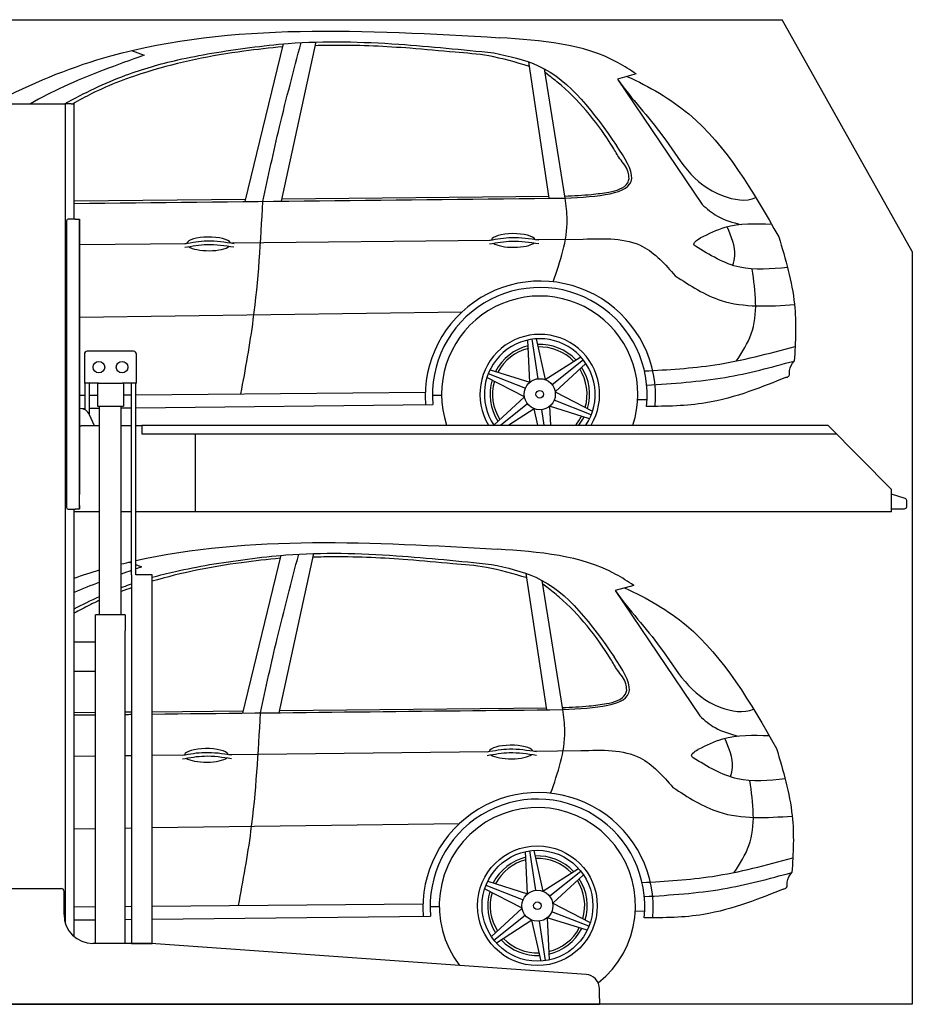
# Model space of a CAD drawing. Header units: millimetres. Extents: x 200 to 5400, y 100 to 3500.
# Tile 3 of 3: x 2316 to 5400, y 100 to 3500. Entities that reach past the tile are written whole.
import ezdxf

# ---------------------------------------------------------------- set-up
doc = ezdxf.new("R2010")
doc.units = ezdxf.units.MM
doc.layers.add('Car', color=10, linetype='Continuous')

msp = doc.modelspace()

# ---------------------------------------------------------------- linework, layer by layer
for p, q in [((5400, 2700), (4950, 3500)), ((2274.1, 3210), (2464.1, 3210)), ((2464.1, 3210), (2474.1, 3210)), ((2479.1, 3210), (2474.1, 3210)), ((2474.1, 378.8), (2474.1, 3210)), ((2494.1, 3210), (2479.1, 3210)), ((2494.1, 3210), (2504.1, 3210)), ((2504.1, 2811), (2504.1, 3210)), ((2478.1, 2806), (2478.1, 1816)), ((2478.1, 1815), (2478.1, 2805)), ((2507.1, 2811), (2483.1, 2811)), ((2507.1, 2811), (2523.1, 2811)), ((2523.1, 2811), (2523.1, 1861)), ((2523.1, 1822), (2523.1, 2810)), ((2709.6, 2355), (2549.6, 2355)), ((2539.6, 2345), (2539.6, 2245)), ((2719.6, 2245), (2719.6, 2345)), ((2588.8, 2245), (2539.6, 2245)), ((2542, 2152.7), (2542, 2245)), ((2557.1, 2136.4), (2557.1, 2245)), ((2584.6, 2245), (2584.6, 2165)), ((2588.8, 2245), (2670.4, 2245)), ((2719.6, 2245), (2670.4, 2245)), ((2674.6, 2245), (2674.6, 2165)), ((2702.1, 1583), (2702.1, 2245)), ((2717.2, 1583), (2717.2, 2245)), ((2525.2, 2157), (2523.1, 2157)), ((2584.6, 2165), (2674.6, 2165)), ((2592.1, 1445), (2592.1, 2165)), ((2667.1, 1445), (2667.1, 2165)), ((2574.3, 2097), (2557.2, 2136)), ((2523.1, 2097), (2528.1, 2097)), ((2592.1, 2097), (2528.1, 2097)), ((2702.1, 2097), (2667.1, 2097)), ((2738.1, 2097), (2717.2, 2097)), ((2738.1, 2100), (5108.6, 2100)), ((2738.1, 2100), (2738.1, 2070)), ((5108.6, 2100), (5328.6, 1878.1)), ((2738.1, 2070), (5138.3, 2070)), ((2923.1, 1800), (2923.1, 2070)), ((5328.6, 1800), (5328.6, 1878.1)), ((2483.1, 1810), (2507.1, 1810)), ((2504.1, 334), (2504.1, 1810)), ((2523.1, 1810), (2507.1, 1810)), ((2523.1, 1810), (2523.1, 1822)), ((2523.1, 1822), (2523.1, 1811)), ((2592.1, 1800), (2504.1, 1800)), ((2702.1, 1800), (2667.1, 1800)), ((5328.6, 1800), (2717.2, 1800)), ((2773.6, 1583), (2719.6, 1583)), ((2680.8, 1445), (2578.3, 1445)), ((2578.3, 310), (2578.3, 1445)), ((2680.8, 1445), (2680.8, 1390)), ((2680.8, 1250), (2680.8, 1390)), ((2578.3, 1350), (2504.1, 1350)), ((2578.3, 1242), (2578.3, 1358)), ((2504.1, 1250), (2578.3, 1250)), ((2680.8, 310), (2680.8, 1250)), ((2279.1, 500), (2459.1, 500)), ((2469.1, 410), (2469.1, 490)), ((2767.3, 310), (2569.1, 310)), ((4272.6, 203.3), (2770.8, 309.9)), ((4319.1, 120), (4319.1, 153.4)), ((4319.1, 120), (4319.1, 100)), ((1994.1, 100), (3024.1, 100)), ((3024.1, 100), (4054.1, 100)), ((4054.1, 100), (4319.1, 100))]:
    msp.add_line(p, q)
for points in [[(1500, 3500), (4950, 3500)], [(5400, 2700), (5400, 100), (200, 100), (200, 3000)], [(2702.1, 1583), (2702.1, 310), (2773.6, 310), (2773.6, 1583)], [(2773.6, 1583), (2717.2, 1583)]]:
    msp.add_lwpolyline(points)
msp.add_lwpolyline([(5328.6, 1811), (5372.6, 1811, 0.414214), (5380.6, 1819), (5380.6, 1839.2, 0.32492), (5375, 1846.8), (5328.6, 1861.9)], format="xyb")
for centre in [(2589.6, 2300), (2669.6, 2300)]:
    msp.add_circle(centre, 20)
for centre, radius, start, end in [((2483.1, 2806), 5, 90, 180), ((2549.6, 2345), 10, 90, 180), ((2709.6, 2345), 10, 0, 90), ((2525.2, 2122), 35, 23.6294, 90), ((2483.1, 1815), 5, 180, 270), ((2459.1, 490), 10, 0, 90), ((2569.1, 410), 100, 180, 270), ((2767.3, 260), 50, 85.9407, 90), ((4269.1, 153.4), 50, 0, 85.9407)]:
    msp.add_arc(centre, radius, start, end)
at = {"layer": 'Car'}
for p, q in [((3095.3, 2872), (3227.5, 3416.7)), ((3220.6, 2873.3), (3340.3, 3423)), ((2702, 3393.4), (2745.5, 3377)), ((4145.8, 2883.5), (4074.5, 3354.1)), ((4200.1, 2884.1), (4129.4, 3329.9)), ((4145.6, 3306.6), (4131.3, 3317.5)), ((4445.4, 3313), (4381, 3295.1)), ((4381, 3295.1), (4673.8, 2862)), ((3222.4, 2881.3), (4144.8, 2890.6)), ((2504.1, 2874), (3097.2, 2880)), ((2523.1, 2723.3), (2890.7, 2727.3)), ((3047.9, 2729.1), (3942.4, 2738.8)), ((4102.1, 2740.6), (4262.8, 2742.3)), ((2523.1, 2472.8), (3844.2, 2491.1)), ((4078.9, 2248.3), (4072.1, 2393.9)), ((4085.6, 2396.3), (4106.1, 2260)), ((4100.2, 2397.9), (4131.9, 2257)), ((4131.9, 2257), (4254.6, 2335.6)), ((4263.4, 2325.2), (4155.6, 2239.2)), ((4272, 2313.3), (4165.9, 2215.4)), ((3941, 2291.3), (4078.9, 2248.3)), ((4059.9, 2198.1), (3930.4, 2265)), ((3935.1, 2277.9), (4063.4, 2227.5)), ((2717.2, 2204.8), (3717.1, 2213.5)), ((4165.9, 2215.4), (4295.4, 2148.5)), ((2523.1, 2203.1), (2542, 2203.3)), ((2557.1, 2203.4), (2584.6, 2203.6)), ((2674.6, 2204.4), (2702.1, 2204.6)), ((3742.3, 2203.9), (3773.7, 2203.7)), ((3953.8, 2100.2), (4059.9, 2198.1)), ((4290.7, 2135.6), (4162.4, 2186)), ((4451.4, 2189), (4483.5, 2188.4)), ((2523.1, 2157.8), (2542, 2158)), ((2557.1, 2158.2), (2592.1, 2158.6)), ((2667.1, 2159.4), (2702.1, 2159.8)), ((2717.2, 2159.9), (3743.8, 2171.1)), ((3977, 2100), (4070.1, 2174.3)), ((4093.9, 2156.5), (4005.8, 2100)), ((4106.6, 2100), (4093.9, 2156.5)), ((4127.7, 2100), (4119.7, 2153.5)), ((4284.8, 2122.2), (4146.9, 2165.2)), ((4146.9, 2165.2), (4149.9, 2100)), ((3087.2, 1105.6), (3219.4, 1650.4)), ((3212.5, 1107), (3332.2, 1656.7)), ((2693.9, 1627.1), (2702.1, 1624)), ((2717.2, 1618.3), (2737.4, 1610.7)), ((4137.7, 1117.1), (4066.4, 1587.8)), ((4192.1, 1117.7), (4121.3, 1563.5)), ((4137.5, 1540.2), (4123.2, 1551.2)), ((4437.4, 1546.7), (4372.9, 1528.8)), ((4372.9, 1528.8), (4665.7, 1095.7)), ((3214.3, 1114.9), (4136.7, 1124.3)), ((2504.1, 1107.8), (2578.3, 1108.5)), ((2680.8, 1109.6), (2702.1, 1109.8)), ((2773.6, 1110.5), (3089.1, 1113.7)), ((2504.1, 956.9), (2578.3, 957.7)), ((2680.8, 958.8), (2702.1, 959)), ((2773.6, 959.8), (2882.6, 961)), ((3039.8, 962.7), (3934.3, 972.5)), ((4094, 974.3), (4254.7, 976)), ((2773.6, 710), (3836.1, 724.8)), ((2504.1, 706.3), (2578.3, 707.3)), ((2680.8, 708.7), (2702.1, 709)), ((4070.8, 482), (4064, 627.5)), ((4077.5, 630), (4098, 493.7)), ((4092.1, 631.5), (4123.8, 490.6)), ((4123.8, 490.6), (4246.5, 569.3)), ((4255.3, 558.9), (4147.6, 472.9)), ((4263.9, 547), (4157.8, 449.1)), ((3927, 511.5), (4055.3, 461.2)), ((3932.9, 524.9), (4070.8, 482)), ((4051.8, 431.7), (3922.3, 498.6)), ((2773.6, 439), (3709, 447.1)), ((4157.8, 449.1), (4287.3, 382.2)), ((2504.1, 436.7), (2578.3, 437.3)), ((2680.8, 438.2), (2702.1, 438.4)), ((3734.2, 437.6), (3765.6, 437.3)), ((3945.7, 333.8), (4051.8, 431.7)), ((4282.6, 369.3), (4154.3, 419.6)), ((4443.3, 422.6), (4475.4, 422.1)), ((2504.1, 391.4), (2578.3, 392.2)), ((2680.8, 393.3), (2702.1, 393.5)), ((2773.6, 394.3), (3735.7, 404.7)), ((3954.3, 322), (4062.1, 407.9)), ((4085.8, 390.2), (3963.1, 311.5)), ((4117.5, 249.3), (4085.8, 390.2)), ((4132.1, 250.8), (4111.6, 387.1)), ((4276.7, 355.9), (4138.8, 398.9)), ((4138.8, 398.9), (4145.6, 253.3))]:
    msp.add_line(p, q, dxfattribs=at)
for centre, radius in [((4112.9, 2206.7), 53.7), ((4112.9, 2206.7), 13.1), ((4104.8, 440.4), 206.8), ((4104.8, 440.4), 191.5), ((4104.8, 440.4), 53.7), ((4104.8, 440.4), 13.1)]:
    msp.add_circle(centre, radius, dxfattribs=at)
for centre, radius, start, end in [((4115, 2199.1), 398.2, 355.0584, 184.0821), ((4113.1, 2204.4), 370.8, 353.8778, 185.153), ((4112.8, 2206.7), 339.1, 341.6595, 198.3405), ((4112.9, 2206.7), 206.8, 328.9278, 211.0722), ((4112.9, 2206.7), 191.5, 326.1272, 213.8728), ((4112.9, 2206.7), 172, 103.4048, 152.7963), ((4112.9, 2206.7), 163.3, 103.9828, 152.2645), ((4112.9, 2206.7), 172, 43.4048, 92.7963), ((4112.9, 2206.7), 163.3, 43.9828, 92.2645), ((4112.9, 2206.7), 163.3, 343.9828, 32.2645), ((4112.9, 2206.7), 172, 343.4048, 32.7963), ((4112.9, 2206.7), 172, 163.4048, 212.7963), ((4112.9, 2206.7), 163.3, 163.9828, 212.2645), ((4112.9, 2206.7), 163.3, 319.1866, 332.2645), ((4112.9, 2206.7), 172, 321.6401, 332.7963), ((4106.9, 432.8), 398.2, 355.0584, 184.0821), ((4105, 438), 370.8, 353.8778, 185.153), ((4104.7, 440.4), 339.1, 308.2439, 217.4177), ((4104.8, 440.4), 172, 43.4048, 92.7963), ((4104.8, 440.4), 172, 103.4048, 152.7963), ((4104.8, 440.4), 163.3, 103.9828, 152.2645), ((4104.8, 440.4), 163.3, 43.9828, 92.2645), ((4104.8, 440.4), 163.3, 343.9828, 32.2645), ((4104.8, 440.4), 172, 343.4048, 32.7963), ((4104.8, 440.4), 172, 163.4048, 212.7963), ((4104.8, 440.4), 163.3, 163.9828, 212.2645), ((4104.8, 440.4), 163.3, 283.9828, 332.2645), ((4104.8, 440.4), 172, 283.4048, 332.7963), ((4104.8, 440.4), 172, 223.4048, 272.7963), ((4104.8, 440.4), 163.3, 223.9828, 272.2645)]:
    msp.add_arc(centre, radius, start, end, dxfattribs=at)
for centre, start_param, end_param in [((4022, 2737.6), 3.301598, 6.200586), ((2969.1, 2725.9), 3.301598, 6.200586), ((4022, 2737.6), 0.414691, 2.782634), ((2969.1, 2725.9), 0.414691, 2.782634), ((4013.9, 971.2), 3.301598, 6.200586), ((2961, 959.5), 3.301598, 6.200586), ((4013.9, 971.2), 0.414691, 2.782634), ((2961, 959.5), 0.414691, 2.782634)]:
    msp.add_ellipse(centre, major_axis=(-76, 0), ratio=0.31079, start_param=start_param, end_param=end_param, dxfattribs=at)
for points, knots in [([(1896.2, 2999.7), (2134.9, 3178), (2759.8, 3506.9), (3510.5, 3464.3), (3974.2, 3437.9)], [1425.608041, 1425.608041, 1425.608041, 1425.608041, 2257.127289, 3600.586646, 3600.586646, 3600.586646, 3600.586646]), ([(3225.1, 3406.8), (3180.2, 3402), (3023, 3385.2), (2799.1, 3339.8), (2604.2, 3266.9), (2521.6, 3222.1), (2500.2, 3210)], [0, 0, 0, 0, 135.421878, 474.233464, 682.520655, 756.240167, 756.240167, 756.240167, 756.240167]), ([(2745.5, 3377), (2651.4, 3343.5), (2516.8, 3295.6), (2390.4, 3230.6), (2352.9, 3210)], [0, 0, 0, 0, 298.917163, 427.375027, 427.375027, 427.375027, 427.375027]), ([(2470.6, 3210), (2539.6, 3247.1), (2665.1, 3308.3), (2839.6, 3358.4), (2940.2, 3377.2), (2979.5, 3384.6)], [484.632761, 484.632761, 484.632761, 484.632761, 718.509061, 905.949592, 1025.811565, 1025.811565, 1025.811565, 1025.811565]), ([(4413.8, 3304.2), (4491.4, 3269.5), (4716.4, 3139), (4849, 2906.8), (4938.6, 2749.7)], [454.443926, 454.443926, 454.443926, 454.443926, 706.375154, 1232.872592, 1232.872592, 1232.872592, 1232.872592]), ([(4381, 3295.1), (4429.3, 3226.9), (4558.3, 3093.6), (4652.3, 2903.1), (4825.4, 2870.1), (4859.4, 2885.6)], [83.694765, 83.694765, 83.694765, 83.694765, 349.888457, 664.176449, 768.609969, 768.609969, 768.609969, 768.609969]), ([(4938.6, 2749.7), (4961.6, 2672.9), (5003.5, 2532.7), (4996.8, 2387.3), (4991.9, 2321.4)], [0, 0, 0, 0, 238.356968, 434.910148, 434.910148, 434.910148, 434.910148]), ([(4961.6, 2264.1), (4889, 2234.3), (4725.7, 2167.3), (4550.6, 2164.6), (4481.7, 2164.8)], [0, 0, 0, 0, 317.658435, 522.70569, 522.70569, 522.70569, 522.70569]), ([(3217, 1640.4), (3172.1, 1635.7), (3022.7, 1619.7), (2874.7, 1590.4), (2773.6, 1560.9)], [0, 0, 0, 0, 135.421878, 450.795361, 450.795361, 450.795361, 450.795361]), ([(2773.6, 1574.4), (2800.2, 1581.9), (2865.8, 1598.5), (2932.1, 1610.9), (2971.4, 1618.2)], [823.312008, 823.312008, 823.312008, 823.312008, 905.949592, 1025.811565, 1025.811565, 1025.811565, 1025.811565]), ([(2667.1, 1539.3), (2669.4, 1540.1), (2681, 1544.5), (2692.7, 1548.7), (2702.1, 1551.9)], [711.05376, 711.05376, 711.05376, 711.05376, 718.509061, 748.361802, 748.361802, 748.361802, 748.361802]), ([(4405.7, 1537.9), (4483.3, 1503.2), (4708.3, 1372.7), (4840.9, 1140.5), (4930.5, 983.4)], [454.443926, 454.443926, 454.443926, 454.443926, 706.375154, 1232.872592, 1232.872592, 1232.872592, 1232.872592]), ([(4372.9, 1528.8), (4421.2, 1460.5), (4550.2, 1327.3), (4644.2, 1136.7), (4817.3, 1103.8), (4851.3, 1119.3)], [83.694765, 83.694765, 83.694765, 83.694765, 349.888457, 664.176449, 768.609969, 768.609969, 768.609969, 768.609969]), ([(2592.1, 1494.9), (2580.3, 1489.6), (2550.6, 1475.6), (2521.5, 1460.1), (2504.1, 1450.4)], [643.798376, 643.798376, 643.798376, 643.798376, 682.520655, 742.526313, 742.526313, 742.526313, 742.526313]), ([(4930.5, 983.4), (4953.5, 906.6), (4995.4, 766.3), (4988.8, 621), (4983.8, 555.1)], [0, 0, 0, 0, 238.356968, 434.910148, 434.910148, 434.910148, 434.910148]), ([(4953.5, 497.7), (4880.9, 467.9), (4717.6, 401), (4542.6, 398.2), (4473.6, 398.5)], [0, 0, 0, 0, 317.658435, 522.70569, 522.70569, 522.70569, 522.70569])]:
    msp.add_open_spline(points, degree=3, knots=knots, dxfattribs=at)
for points in [[(4445.4, 3313), (4384.2, 3351), (3974.2, 3437.9)], [(2979.5, 3384.6), (3243.8, 3418), (3625.6, 3415.4), (3954, 3385.4)], [(3156.2, 2872.6), (3213.6, 3129.8), (3288.3, 3420.9)], [(4076.9, 3338.4), (3936.4, 3374.9), (3820.1, 3387.7), (3665.4, 3401.1), (3411.5, 3411.4), (3337.6, 3410.3)], [(3954, 3385.4), (4107.5, 3340.8), (4378.2, 3065.8)], [(4389, 3020), (4365.3, 3059.3), (4187.6, 3272.5), (4145.6, 3306.6)], [(4200.1, 2884.1), (4430.6, 2951.3), (4378.2, 3065.8)], [(4421.4, 2951.7), (4418.1, 2973.2), (4389, 3020)], [(4351.8, 2904.6), (4389.5, 2915.4), (4416.8, 2937.2), (4421.4, 2951.7)], [(4199, 2891.1), (4291.5, 2896.7), (4351.8, 2904.6)], [(3080.5, 2207.9), (3123.2, 2464.4), (3156.2, 2872.6)], [(4158.6, 2595), (4207.5, 2810.1), (4200.1, 2884.1)], [(4673.8, 2862), (4726.4, 2821.7), (4808.5, 2792.2)], [(4913.9, 2793), (4752.2, 2782), (4667.6, 2746.2)], [(4780.1, 2651.6), (4786.6, 2684.4), (4760.1, 2784.2)], [(2886.2, 2714), (2962.8, 2723.7), (3056.4, 2715.2)], [(2886.4, 2726.6), (2963.1, 2736.3), (3056.7, 2727.7)], [(3939.1, 2725.7), (4015.8, 2735.4), (4109.3, 2726.9)], [(3939.4, 2738.3), (4016, 2748), (4109.6, 2739.4)], [(4262.8, 2742.3), (4468.1, 2717), (4581.2, 2615.3)], [(4650.5, 2717.8), (4646.7, 2721.9), (4667.6, 2746.2)], [(4968.6, 2644.6), (4803.9, 2645.1), (4650.5, 2717.8)], [(4792.8, 2321.8), (4843.7, 2414.8), (4847.1, 2639.1)], [(4581.2, 2615.3), (4739.6, 2530.5), (4993.1, 2516.1)], [(4474.5, 2286.9), (4717.3, 2308.2), (4995.2, 2371.6)], [(4482.3, 2238.2), (4753.2, 2264.9), (4991.9, 2321.4)], [(4961.6, 2264.1), (4973.6, 2269.4), (4976.1, 2288.2), (4991.9, 2321.4)], [(4437.4, 1546.7), (4376.1, 1584.6), (3966.2, 1671.6)], [(2971.4, 1618.2), (3235.7, 1651.7), (3617.5, 1649.1), (3945.9, 1619.1)], [(3148.1, 1106.3), (3205.6, 1363.4), (3280.2, 1654.6)], [(4068.8, 1572.1), (3928.3, 1608.6), (3812, 1621.4), (3657.3, 1634.8), (3403.4, 1645.1), (3329.5, 1644)], [(3945.9, 1619.1), (4099.4, 1574.5), (4370.1, 1299.5)], [(4380.9, 1253.7), (4357.2, 1293), (4179.5, 1506.2), (4137.5, 1540.2)], [(4192.1, 1117.7), (4422.6, 1184.9), (4370.1, 1299.5)], [(4413.3, 1185.3), (4410, 1206.9), (4380.9, 1253.7)], [(4343.7, 1138.3), (4381.5, 1149), (4408.7, 1170.9), (4413.3, 1185.3)], [(4190.9, 1124.8), (4283.4, 1130.3), (4343.7, 1138.3)], [(3072.4, 441.6), (3115.1, 698.1), (3148.1, 1106.3)], [(4150.5, 828.6), (4199.4, 1043.8), (4192.1, 1117.7)], [(4665.7, 1095.7), (4718.3, 1055.4), (4800.4, 1025.9)], [(4905.8, 1026.7), (4744.1, 1015.7), (4659.5, 979.8)], [(4772, 885.3), (4778.5, 918.1), (4752, 1017.8)], [(2878.1, 947.7), (2954.7, 957.4), (3048.3, 948.8)], [(2878.4, 960.3), (2955, 970), (3048.6, 961.4)], [(3931, 959.4), (4007.7, 969.1), (4101.2, 960.5)], [(3931.3, 972), (4008, 981.7), (4101.5, 973.1)], [(4254.7, 976), (4460, 950.7), (4573.1, 848.9)], [(4642.4, 951.4), (4638.6, 955.5), (4659.5, 979.8)], [(4960.6, 878.2), (4795.8, 878.7), (4642.4, 951.4)], [(4784.7, 555.5), (4835.6, 648.5), (4839.1, 872.7)], [(4573.1, 848.9), (4731.5, 764.1), (4985, 749.7)], [(4466.4, 520.6), (4709.2, 541.9), (4987.1, 605.3)], [(4474.2, 471.8), (4745.1, 498.5), (4983.8, 555.1)], [(4953.5, 497.7), (4965.5, 503.1), (4968, 521.9), (4983.8, 555.1)]]:
    msp.add_spline(points, degree=3, dxfattribs=at)
for points in [[(2504.1, 2865.5), (3069.4, 2871.7), (3634.8, 2877.9), (4200.1, 2884.1)], [(2717.2, 1632.4), (3108.2, 1720.3), (3537.2, 1696), (3966.2, 1671.6)], [(2504.1, 1571.5), (2533.2, 1581.7), (2562.5, 1591.2), (2592.1, 1600)], [(2667.1, 1620.5), (2678.7, 1623.4), (2690.4, 1626.3), (2702.1, 1629)], [(2702.1, 1598.1), (2690.4, 1593.9), (2678.7, 1589.7), (2667.1, 1585.5)], [(2737.4, 1610.7), (2730.6, 1608.3), (2723.9, 1605.9), (2717.2, 1603.5)], [(2592.1, 1557.6), (2562.5, 1546.2), (2533.1, 1534.4), (2504.1, 1521.9)], [(2702.1, 1538.2), (2690.3, 1534.2), (2678.7, 1530), (2667.1, 1525.7)], [(2504.1, 1465.5), (2533.1, 1480.5), (2562.4, 1494.8), (2592.1, 1508.1)], [(2504.1, 1099.2), (2528.8, 1099.5), (2553.6, 1099.8), (2578.3, 1100)], [(2680.8, 1101.2), (2687.9, 1101.2), (2695, 1101.3), (2702.1, 1101.4)], [(2773.6, 1102.2), (3246.4, 1107.4), (3719.2, 1112.6), (4192.1, 1117.7)]]:
    msp.add_open_spline(points, degree=3, dxfattribs=at)

doc.saveas('drawing.dxf')
